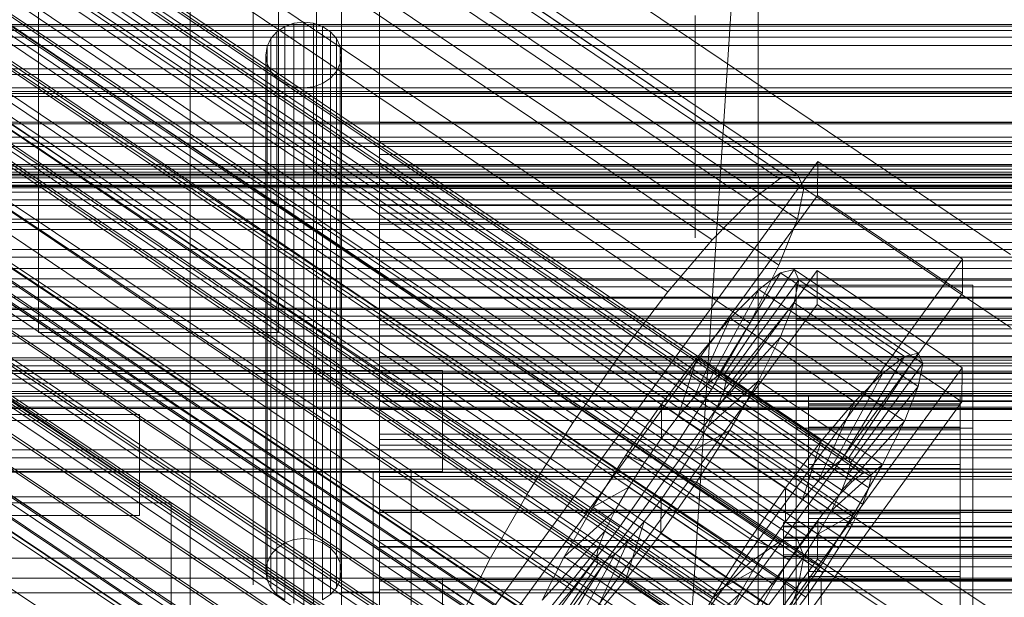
# Model space of a CAD drawing. Header units: millimetres. Extents: x -1970 to 61924, y -58230 to 6847.
# Tile 85 of 256: x -208 to -130, y -34810 to -34764. Entities that reach past the tile are written whole.
import ezdxf

# ---------------------------------------------------------------- set-up
doc = ezdxf.new("R2010")
doc.units = ezdxf.units.MM
for name, color, linetype, lineweight in [('COTAS_O', 1, 'Continuous', 0), ('COTAS_P', 1, 'Continuous', 0), ('frontal_bajante_movil', 7, 'Continuous', 0), ('frontal_C01', 7, 'Continuous', 0), ('frontal_C02', 7, 'Continuous', 0), ('frontal_C03', 7, 'Continuous', 0), ('frontal_C05', 7, 'Continuous', 0), ('frontal_mezcladora', 7, 'Continuous', 0)]:
    doc.layers.add(name, color=color, linetype=linetype, lineweight=lineweight)
doc.dimstyles.new('R19_100', dxfattribs={"dimtxt": 250, "dimasz": 150, "dimexe": 150, "dimexo": 80, "dimgap": 100, "dimtad": 1, "dimtih": 1, "dimtoh": 1, "dimdsep": 46, "dimcen": 0.09, "dimadec": 0, "dimazin": 0, "dimtfac": 1, "dimtdec": 4, "dimtofl": 0, "dimtmove": 0, "dimatfit": 3, "dimfxl": 1, "dimtolj": 1, "dimtzin": 0, "dimarcsym": 0})

# ---------------------------------------------------------------- blocks, each defined once
blk = doc.blocks.new('DIM_R26_43')
at = {"layer": 'COTAS_P'}
for p, q in [((-1750, -34600), (-1600, -34555)), ((2600, -34600), (2450, -34555)), ((-1750, -35500), (-1750, -34600)), ((-1750, -34600), (2600, -34600)), ((-1750, -34600), (-1600, -34645)), ((2600, -34600), (2450, -34645)), ((2600, -35500), (2600, -34600))]:
    blk.add_line(p, q, dxfattribs=at)
blk.add_text('4350 P', height=250, dxfattribs=at).set_placement((425, -34500))
blk = doc.blocks.new('DIM_R26_47')
at = {"layer": 'COTAS_P'}
for p, q in [((-850, -33400), (-150, -33400)), ((-150, -33400), (-195, -33550)), ((-150, -36000), (-150, -33400)), ((-150, -33400), (-105, -33550)), ((-150, -36000), (-195, -35850)), ((-150, -36000), (-105, -35850)), ((-850, -36000), (-150, -36000))]:
    blk.add_line(p, q, dxfattribs=at)
blk.add_text('2600 P', height=250, rotation=90, dxfattribs=at).set_placement((-250, -34700))
blk = doc.blocks.new('DIM_R26_48')
at = {"layer": 'COTAS_O'}
for p, q in [((-650, -33700), (50, -33700)), ((50, -33700), (5, -33850)), ((50, -34900), (50, -33700)), ((50, -33700), (95, -33850)), ((50, -34900), (5, -34750)), ((50, -34900), (95, -34750)), ((-650, -34900), (50, -34900))]:
    blk.add_line(p, q, dxfattribs=at)
blk.add_text('1200 O', height=250, rotation=90, dxfattribs=at).set_placement((-50, -34300))
blk = doc.blocks.new('DIM_R26_49')
at = {"layer": 'COTAS_O'}
for p, q in [((-650, -34200), (-500, -34155)), ((650, -34200), (500, -34155)), ((-650, -34900), (-650, -34200)), ((-650, -34200), (650, -34200)), ((-650, -34200), (-500, -34245)), ((650, -34200), (500, -34245)), ((650, -34900), (650, -34200))]:
    blk.add_line(p, q, dxfattribs=at)
blk.add_text('1300 O', height=250, dxfattribs=at).set_placement((0, -34100))
blk = doc.blocks.new('DIM_R26_54')
at = {"layer": 'COTAS_P'}
for p, q in [((-305, -34680), (395, -34680)), ((395, -34680), (350, -34830)), ((395, -36000), (395, -34680)), ((395, -34680), (440, -34830)), ((395, -36000), (350, -35850)), ((395, -36000), (440, -35850)), ((-305, -36000), (395, -36000))]:
    blk.add_line(p, q, dxfattribs=at)
blk.add_text('1320 P', height=250, rotation=90, dxfattribs=at).set_placement((295, -35340))

msp = doc.modelspace()

# ---------------------------------------------------------------- linework, layer by layer
at = {"layer": 'frontal_bajante_movil'}
for p, q in [((-195, -35227.232), (-195, -34680)), ((-183, -34680), (-183, -35227.232)), ((-183, -34809.578), (-183, -34680)), ((-180, -35227.232), (-180, -34680)), ((-180, -34680), (-180, -34809.578)), ((-195, -34682.819), (-195, -35230.051)), ((-183, -35230.051), (-183, -34682.819)), ((-187.5, -34764.741), (-186.776, -34764.481)), ((-186.776, -34764.481), (-186, -34764.392)), ((-186.776, -34764.481), (-186.776, -34805.4)), ((-186, -34764.392), (-185.224, -34764.481)), ((-186, -34764.392), (-186, -34805.311)), ((-185.224, -34764.481), (-184.5, -34764.741)), ((-185.224, -34764.481), (-185.224, -34805.4)), ((-188.598, -34765.696), (-188.121, -34765.156)), ((-188.121, -34765.156), (-187.5, -34764.741)), ((-188.121, -34765.156), (-188.121, -34806.075)), ((-187.5, -34764.741), (-187.5, -34805.66)), ((-184.5, -34764.741), (-183.879, -34765.156)), ((-184.5, -34764.741), (-184.5, -34805.66)), ((-183.879, -34765.156), (-183.402, -34765.696)), ((-183.879, -34765.156), (-183.879, -34806.075)), ((-188.898, -34766.325), (-188.598, -34765.696)), ((-188.598, -34765.696), (-188.598, -34806.615)), ((-183.402, -34765.696), (-183.102, -34766.325)), ((-183.402, -34765.696), (-183.402, -34806.615)), ((-189, -34767), (-188.898, -34766.325)), ((-188.898, -34766.325), (-188.898, -34807.244)), ((-183.102, -34766.325), (-183, -34767)), ((-183.102, -34766.325), (-183.102, -34807.244)), ((-188.898, -34767.675), (-189, -34767)), ((-189, -34807.919), (-189, -34767)), ((-188.598, -34768.304), (-188.898, -34767.675)), ((-188.898, -34767.675), (-188.898, -34808.594)), ((-183.102, -34767.675), (-183.402, -34768.304)), ((-183, -34767), (-183.102, -34767.675)), ((-183.102, -34767.675), (-183.102, -34808.594)), ((-183, -34767), (-183, -34807.919)), ((-188.121, -34768.844), (-188.598, -34768.304)), ((-188.598, -34768.304), (-188.598, -34809.223)), ((-183.402, -34768.304), (-183.879, -34768.844)), ((-183.402, -34768.304), (-183.402, -34809.223)), ((-187.5, -34769.259), (-188.121, -34768.844)), ((-188.121, -34768.844), (-188.121, -34809.763)), ((-186.776, -34769.519), (-187.5, -34769.259)), ((-187.5, -34769.259), (-187.5, -34810.178)), ((-184.5, -34769.259), (-185.224, -34769.519)), ((-183.879, -34768.844), (-184.5, -34769.259)), ((-184.5, -34769.259), (-184.5, -34810.178)), ((-183.879, -34768.844), (-183.879, -34809.763)), ((-186, -34769.608), (-186.776, -34769.519)), ((-186.776, -34769.519), (-186.776, -34810.438)), ((-185.224, -34769.519), (-186, -34769.608)), ((-186, -34769.608), (-186, -34810.527)), ((-185.224, -34769.519), (-185.224, -34810.438)), ((-180, -34770), (220, -34770)), ((-180, -34772.344), (-180, -34770)), ((-180, -34773.857), (-180, -34770)), ((220, -34772.344), (-180, -34772.344)), ((-180, -34772.344), (-180, -34776.696)), ((-180, -34774.881), (-180, -34772.344)), ((-180, -34773.857), (-180, -34776.696)), ((220, -34773.857), (-180, -34773.857)), ((-180, -34775.785), (-180, -34773.857)), ((220, -34774.881), (-180, -34774.881)), ((-180, -34774.881), (-180, -34779.528)), ((-180, -34777.578), (-180, -34774.881)), ((-180, -34775.785), (-180, -34778.872)), ((220, -34775.785), (-180, -34775.785)), ((-180, -34776.696), (220, -34776.696)), ((-180, -34776.696), (-180, -34778.872)), ((-180, -34776.696), (-180, -34779.528)), ((220, -34777.578), (-180, -34777.578)), ((-180, -34777.578), (-180, -34782.414)), ((-180, -34780.398), (-180, -34777.578)), ((-180, -34778.872), (220, -34778.872)), ((-180, -34778.872), (-180, -34781.851)), ((-180, -34779.528), (220, -34779.528)), ((-180, -34779.528), (-180, -34781.851)), ((-180, -34779.528), (-180, -34782.414)), ((220, -34780.398), (-180, -34780.398)), ((-180, -34780.398), (-180, -34785.366)), ((-180, -34783.305), (-180, -34780.398)), ((-180, -34781.851), (220, -34781.851)), ((-180, -34781.851), (-180, -34784.832)), ((-180, -34782.414), (220, -34782.414)), ((-180, -34782.414), (-180, -34784.832)), ((-180, -34782.414), (-180, -34785.366)), ((220, -34783.305), (-180, -34783.305)), ((-180, -34783.305), (-180, -34788.371)), ((-180, -34786.265), (-180, -34783.305)), ((-180, -34784.832), (220, -34784.832)), ((-180, -34784.832), (-180, -34787.85)), ((-180, -34785.366), (220, -34785.366)), ((-180, -34785.366), (-180, -34787.85)), ((-180, -34785.366), (-180, -34788.371)), ((220, -34786.265), (-180, -34786.265)), ((-180, -34786.265), (-180, -34791.407)), ((-180, -34789.241), (-180, -34786.265)), ((-180, -34787.85), (220, -34787.85)), ((-180, -34787.85), (-180, -34790.904)), ((-180, -34788.371), (220, -34788.371)), ((-180, -34788.371), (-180, -34790.904)), ((-180, -34788.371), (-180, -34791.407)), ((220, -34789.241), (-180, -34789.241)), ((-180, -34789.241), (-180, -34794.446)), ((-180, -34792.199), (-180, -34789.241)), ((-180, -34790.904), (220, -34790.904)), ((-180, -34790.904), (-180, -34793.979)), ((-180, -34791.407), (220, -34791.407)), ((-180, -34791.407), (-180, -34793.979)), ((-180, -34791.407), (-180, -34794.446)), ((220, -34792.199), (-180, -34792.199)), ((-180, -34792.199), (-180, -34797.457)), ((-180, -34795.102), (-180, -34792.199)), ((-180, -34793.979), (220, -34793.979)), ((-180, -34793.979), (-180, -34797.049)), ((-180, -34794.446), (220, -34794.446)), ((-180, -34794.446), (-180, -34797.049)), ((-180, -34794.446), (-180, -34797.457)), ((220, -34795.102), (-180, -34795.102)), ((-180, -34795.102), (-180, -34800.407)), ((-180, -34797.915), (-180, -34795.102)), ((-180, -34797.049), (220, -34797.049)), ((-180, -34797.049), (-180, -34800.086)), ((-180, -34797.457), (220, -34797.457)), ((-180, -34797.457), (-180, -34800.086)), ((-180, -34797.457), (-180, -34800.407)), ((220, -34797.915), (-180, -34797.915)), ((-180, -34797.915), (-180, -34803.263)), ((-180, -34800.603), (-180, -34797.915)), ((-180, -34800.086), (220, -34800.086)), ((-180, -34800.086), (-180, -34803.059)), ((-180, -34800.407), (220, -34800.407)), ((-180, -34800.407), (-180, -34803.059)), ((-180, -34800.407), (-180, -34803.263)), ((220, -34800.603), (-180, -34800.603)), ((-180, -34800.603), (-180, -34805.992)), ((-180, -34803.13), (-180, -34800.603)), ((-180, -34803.059), (220, -34803.059)), ((-180, -34803.059), (-180, -34805.937)), ((220, -34803.13), (-180, -34803.13)), ((-180, -34803.13), (-180, -34808.56)), ((-180, -34805.461), (-180, -34803.13)), ((-180, -34803.263), (220, -34803.263)), ((-180, -34803.263), (-180, -34805.937)), ((-180, -34803.263), (-180, -34805.992)), ((-187.5, -34805.66), (-188.121, -34806.075)), ((-186.776, -34805.4), (-187.5, -34805.66)), ((-186, -34805.311), (-186.776, -34805.4)), ((-185.224, -34805.4), (-186, -34805.311)), ((-184.5, -34805.66), (-185.224, -34805.4)), ((-183.879, -34806.075), (-184.5, -34805.66)), ((220, -34805.461), (-180, -34805.461)), ((-180, -34805.461), (-180, -34810.934)), ((-180, -34807.56), (-180, -34805.461)), ((-180, -34805.937), (220, -34805.937)), ((-180, -34805.937), (-180, -34808.687)), ((-188.598, -34806.615), (-188.898, -34807.244)), ((-188.121, -34806.075), (-188.598, -34806.615)), ((-183.402, -34806.615), (-183.879, -34806.075)), ((-183.102, -34807.244), (-183.402, -34806.615)), ((-180, -34805.992), (220, -34805.992)), ((-180, -34805.992), (-180, -34808.687)), ((-180, -34805.992), (-180, -34808.56)), ((-188.898, -34807.244), (-189, -34807.919)), ((-183, -34807.919), (-183.102, -34807.244)), ((-189, -34807.919), (-188.898, -34808.594)), ((-183.102, -34808.594), (-183, -34807.919)), ((220, -34807.56), (-180, -34807.56)), ((-180, -34807.56), (-180, -34813.079)), ((-180, -34809.391), (-180, -34807.56)), ((-188.898, -34808.594), (-188.598, -34809.223)), ((-183.402, -34809.223), (-183.102, -34808.594)), ((-180, -34808.56), (220, -34808.56)), ((-180, -34808.56), (-180, -34811.275)), ((-180, -34808.56), (-180, -34810.934)), ((-180, -34808.687), (220, -34808.687)), ((-180, -34808.687), (-180, -34811.275)), ((-175, -35355.689), (-175, -34808.457)), ((-175, -34808.457), (-145, -34808.457)), ((-175, -34846.045), (-175, -34808.457)), ((-145, -34808.457), (-145, -35355.689)), ((-145, -34808.457), (-145, -34846.045)), ((-188.598, -34809.223), (-188.121, -34809.763)), ((-188.121, -34809.763), (-187.5, -34810.178)), ((-184.5, -34810.178), (-183.879, -34809.763)), ((-183.879, -34809.763), (-183.402, -34809.223)), ((-183, -35356.81), (-183, -34809.578)), ((-180, -34809.578), (-183, -34809.578)), ((220, -34809.391), (-180, -34809.391)), ((-180, -34809.391), (-180, -34814.964)), ((-180, -34810.919), (-180, -34809.391)), ((-180, -34809.578), (-180, -35356.81))]:
    msp.add_line(p, q, dxfattribs=at)
at = {"layer": 'frontal_C01'}
for p, q in [((-331.181, -34652.123), (-146.872, -34776.458)), ((-332.629, -34652.472), (-148.32, -34776.807)), ((-330.692, -34653.213), (-146.383, -34777.548)), ((-334.938, -34654.237), (-150.629, -34778.572)), ((-355.53, -34655.937), (-141.731, -34800.166)), ((-355.017, -34655.814), (-141.218, -34800.042)), ((-331.197, -34655.668), (-146.887, -34780.003)), ((-356.348, -34656.563), (-142.549, -34800.791)), ((-354.844, -34656.2), (-141.045, -34800.428)), ((-357.415, -34657.647), (-143.617, -34801.875)), ((-355.022, -34657.07), (-141.224, -34801.298)), ((-337.95, -34657.298), (-153.641, -34781.633)), ((-355.541, -34658.364), (-141.742, -34802.592)), ((-358.659, -34659.117), (-144.861, -34803.345)), ((-356.363, -34659.994), (-142.565, -34804.223)), ((-332.659, -34659.321), (-148.35, -34783.655)), ((-146.196, -34805.099), (-359.995, -34660.871)), ((-341.461, -34661.445), (-157.152, -34785.78)), ((-357.434, -34661.85), (-143.635, -34806.078)), ((-361.332, -34662.791), (-147.533, -34807.019)), ((-358.68, -34663.804), (-144.881, -34808.033)), ((-334.981, -34663.922), (-150.672, -34788.257)), ((-362.578, -34664.745), (-148.779, -34808.973)), ((-360.017, -34665.724), (-146.218, -34809.952)), ((-363.648, -34666.6), (-149.85, -34810.829)), ((-160.922, -34790.731), (-345.231, -34666.396)), ((-361.352, -34667.478), (-147.554, -34811.707)), ((-364.471, -34668.231), (-150.672, -34812.459)), ((-362.596, -34668.948), (-148.798, -34813.176)), ((-338.003, -34669.159), (-153.694, -34793.494)), ((-364.989, -34669.525), (-151.191, -34813.754)), ((-363.664, -34670.032), (-149.865, -34814.26)), ((-365.168, -34670.395), (-151.369, -34814.623)), ((-364.995, -34670.781), (-151.196, -34815.01)), ((-364.482, -34670.657), (-150.683, -34814.886)), ((-349.002, -34671.814), (-164.693, -34796.149)), ((-341.52, -34674.675), (-157.211, -34799.009)), ((-352.519, -34677.329), (-168.21, -34801.664)), ((-345.291, -34680.092), (-160.982, -34804.427)), ((-355.541, -34682.566), (-171.232, -34806.901)), ((-349.061, -34685.044), (-164.752, -34809.378)), ((-357.863, -34687.168), (-173.554, -34811.502)), ((-352.572, -34689.191), (-168.263, -34813.525)), ((-359.326, -34690.82), (-175.016, -34815.155)), ((-355.584, -34692.251), (-171.275, -34816.586)), ((-359.83, -34693.275), (-175.521, -34817.61)), ((-359.341, -34694.365), (-175.032, -34818.7)), ((-357.893, -34694.016), (-173.584, -34818.351)), ((-130, -34782.805), (-228.298, -34716.493)), ((-228.298, -34722.274), (-130, -34788.585)), ((-311.15, -34764.573), (311.15, -34764.573)), ((-311.15, -34765.066), (311.15, -34765.066)), ((-311.15, -34769.878), (311.15, -34769.878)), ((-311.15, -34770.281), (311.15, -34770.281)), ((-311.15, -34773.974), (311.15, -34773.974)), ((-311.15, -34774.258), (311.15, -34774.258)), ((-172.809, -34813.291), (-145.277, -34775.436)), ((-145.289, -34778.132), (-145.277, -34775.436)), ((-145.277, -34775.436), (-133.809, -34783.173)), ((-311.15, -34776.58), (311.15, -34776.58)), ((-311.15, -34776.727), (311.15, -34776.727)), ((-150.629, -34778.572), (-148.32, -34776.807)), ((-148.32, -34776.807), (-146.872, -34776.458)), ((-146.872, -34776.458), (-146.383, -34777.548)), ((-311.15, -34777.519), (311.15, -34777.519)), ((-146.383, -34777.548), (-146.887, -34780.003)), ((-145.289, -34778.132), (-172.821, -34815.987)), ((-153.641, -34781.633), (-150.629, -34778.572)), ((-133.821, -34785.869), (-145.289, -34778.132)), ((-146.887, -34780.003), (-148.35, -34783.655)), ((-157.152, -34785.78), (-153.641, -34781.633)), ((-133.809, -34783.173), (-161.341, -34821.027)), ((-133.809, -34783.173), (-133.821, -34785.869)), ((-172.847, -34821.918), (-145.315, -34784.064)), ((-152.686, -34792.305), (-147.143, -34783.99)), ((-148.35, -34783.655), (-150.672, -34788.257)), ((-147.143, -34783.99), (-148.226, -34784.251)), ((-147.143, -34783.99), (-137.313, -34790.621)), ((-146.777, -34784.805), (-147.143, -34783.99)), ((-145.327, -34786.76), (-145.315, -34784.064)), ((-145.315, -34784.064), (-133.847, -34791.8)), ((-153.199, -34792.429), (-148.226, -34784.251)), ((-152.513, -34792.692), (-146.777, -34784.805)), ((-148.226, -34784.251), (-149.953, -34785.572)), ((-148.226, -34784.251), (-138.396, -34790.883)), ((-147.155, -34786.642), (-146.777, -34784.805)), ((-146.777, -34784.805), (-136.948, -34791.436)), ((-154.017, -34793.055), (-149.953, -34785.572)), ((-149.953, -34785.572), (-152.207, -34787.861)), ((-149.953, -34785.572), (-140.123, -34792.203)), ((-147, -34787.931), (-147, -34785.235)), ((-147, -34785.235), (-133, -34785.235)), ((-147, -34831.457), (-147, -34785.235)), ((-133, -34785.235), (-133, -34787.931)), ((-133, -34785.235), (-133, -34831.457)), ((-161.353, -34823.723), (-133.821, -34785.869)), ((-160.922, -34790.731), (-157.152, -34785.78)), ((-145.327, -34786.76), (-172.859, -34824.614)), ((-152.692, -34793.561), (-147.155, -34786.642)), ((-148.249, -34789.374), (-147.155, -34786.642)), ((-147.155, -34786.642), (-137.325, -34793.273)), ((-133.859, -34794.496), (-145.327, -34786.76)), ((-155.085, -34794.139), (-152.207, -34787.861)), ((-152.207, -34787.861), (-154.833, -34790.963)), ((-152.207, -34787.861), (-142.377, -34794.492)), ((-133, -34787.931), (-147, -34787.931)), ((-147, -34787.931), (-147, -34834.153)), ((-133, -34834.153), (-133, -34787.931)), ((-150.672, -34788.257), (-153.694, -34793.494)), ((-153.21, -34794.856), (-148.249, -34789.374)), ((-149.985, -34792.816), (-148.249, -34789.374)), ((-148.249, -34789.374), (-138.419, -34796.005)), ((-164.693, -34796.149), (-160.922, -34790.731)), ((-154.833, -34790.963), (-157.653, -34794.667)), ((-156.329, -34795.608), (-154.833, -34790.963)), ((-154.833, -34790.963), (-145.003, -34797.594)), ((-138.396, -34790.883), (-143.369, -34799.06)), ((-137.313, -34790.621), (-142.856, -34798.937)), ((-140.123, -34792.203), (-138.396, -34790.883)), ((-138.396, -34790.883), (-137.313, -34790.621)), ((-137.313, -34790.621), (-136.948, -34791.436)), ((-133.847, -34791.8), (-161.379, -34829.655)), ((-136.948, -34791.436), (-142.683, -34799.323)), ((-136.948, -34791.436), (-137.325, -34793.273)), ((-133.847, -34791.8), (-133.859, -34794.496)), ((-154.017, -34793.055), (-153.199, -34792.429)), ((-153.199, -34792.429), (-152.686, -34792.305)), ((-143.369, -34799.06), (-153.199, -34792.429)), ((-142.856, -34798.937), (-152.686, -34792.305)), ((-152.686, -34792.305), (-152.513, -34792.692)), ((-140.123, -34792.203), (-144.188, -34799.686)), ((-142.377, -34794.492), (-140.123, -34792.203)), ((-155.085, -34794.139), (-154.017, -34793.055)), ((-154.033, -34796.486), (-149.985, -34792.816)), ((-144.188, -34799.686), (-154.017, -34793.055)), ((-152.513, -34792.692), (-152.692, -34793.561)), ((-142.683, -34799.323), (-152.513, -34792.692)), ((-152.246, -34796.734), (-149.985, -34792.816)), ((-149.985, -34792.816), (-140.156, -34799.447)), ((-137.325, -34793.273), (-142.862, -34800.193)), ((-137.325, -34793.273), (-138.419, -34796.005)), ((-153.694, -34793.494), (-157.211, -34799.009)), ((-156.329, -34795.608), (-155.085, -34794.139)), ((-145.255, -34800.77), (-155.085, -34794.139)), ((-152.692, -34793.561), (-153.21, -34794.856)), ((-142.862, -34800.193), (-152.692, -34793.561)), ((-147, -34796.558), (-147, -34793.862)), ((-147, -34793.862), (-133, -34793.862)), ((-147, -34840.085), (-147, -34793.862)), ((-146, -34804.045), (-146, -34794.046)), ((-146, -34794.046), (-146, -34794.638)), ((-146, -34794.046), (-134, -34794.046)), ((-146, -34794.748), (-146, -34794.046)), ((-134, -34794.638), (-134, -34794.046)), ((-134, -34794.046), (-134, -34804.045)), ((-134, -34794.046), (-134, -34794.748)), ((-133, -34793.862), (-133, -34796.558)), ((-133, -34793.862), (-133, -34840.085)), ((-161.391, -34832.351), (-133.859, -34794.496)), ((-157.653, -34794.667), (-160.474, -34798.719)), ((-157.653, -34794.667), (-157.665, -34797.363)), ((-147.823, -34801.298), (-157.653, -34794.667)), ((-153.21, -34794.856), (-154.033, -34796.486)), ((-143.38, -34801.487), (-153.21, -34794.856)), ((-146, -34804.326), (-146, -34794.638)), ((-146, -34794.638), (-146, -34796.485)), ((-146, -34794.638), (-134, -34794.638)), ((-146, -34804.378), (-146, -34794.748)), ((-146, -34794.748), (-134, -34794.748)), ((-146, -34796.698), (-146, -34794.748)), ((-142.377, -34794.492), (-145.255, -34800.77)), ((-145.003, -34797.594), (-142.377, -34794.492)), ((-134, -34796.485), (-134, -34794.638)), ((-134, -34794.638), (-134, -34804.326)), ((-134, -34794.748), (-134, -34804.378)), ((-134, -34794.748), (-134, -34796.698)), ((-157.665, -34797.363), (-156.329, -34795.608)), ((-146.499, -34802.24), (-156.329, -34795.608)), ((-168.21, -34801.664), (-164.693, -34796.149)), ((-154.033, -34796.486), (-155.103, -34798.342)), ((-144.203, -34803.117), (-154.033, -34796.486)), ((-133, -34796.558), (-147, -34796.558)), ((-147, -34796.558), (-147, -34842.781)), ((-146, -34805.201), (-146, -34796.485)), ((-146, -34796.485), (-146, -34799.46)), ((-146, -34796.485), (-134, -34796.485)), ((-138.419, -34796.005), (-143.38, -34801.487)), ((-138.419, -34796.005), (-140.156, -34799.447)), ((-134, -34799.46), (-134, -34796.485)), ((-134, -34796.485), (-134, -34805.201)), ((-133, -34842.781), (-133, -34796.558)), ((-155.103, -34798.342), (-152.246, -34796.734)), ((-154.877, -34800.859), (-152.246, -34796.734)), ((-152.246, -34796.734), (-142.416, -34803.365)), ((-146, -34805.301), (-146, -34796.698)), ((-146, -34796.698), (-134, -34796.698)), ((-146, -34799.761), (-146, -34796.698)), ((-134, -34796.698), (-134, -34805.301)), ((-134, -34796.698), (-134, -34799.761)), ((-159.001, -34799.282), (-157.665, -34797.363)), ((-157.665, -34797.363), (-147.835, -34803.994)), ((-147.823, -34801.298), (-145.003, -34797.594)), ((-145.003, -34797.594), (-146.499, -34802.24)), ((-160.474, -34798.719), (-163.105, -34802.845)), ((-159.001, -34799.282), (-160.474, -34798.719)), ((-160.474, -34798.719), (-150.644, -34805.351)), ((-155.103, -34798.342), (-156.35, -34800.296)), ((-145.274, -34804.973), (-155.103, -34798.342)), ((-157.211, -34799.009), (-160.982, -34804.427)), ((-160.247, -34801.237), (-159.001, -34799.282)), ((-149.171, -34805.914), (-159.001, -34799.282)), ((-146, -34806.61), (-146, -34799.46)), ((-146, -34799.46), (-146, -34803.361)), ((-146, -34799.46), (-134, -34799.46)), ((-144.188, -34799.686), (-145.255, -34800.77)), ((-140.156, -34799.447), (-144.203, -34803.117)), ((-143.369, -34799.06), (-144.188, -34799.686)), ((-142.856, -34798.937), (-143.369, -34799.06)), ((-142.862, -34800.193), (-142.683, -34799.323)), ((-142.683, -34799.323), (-142.856, -34798.937)), ((-140.156, -34799.447), (-142.416, -34803.365)), ((-134, -34803.361), (-134, -34799.46)), ((-134, -34799.46), (-134, -34806.61)), ((-156.35, -34800.296), (-157.686, -34802.216)), ((-156.35, -34800.296), (-154.877, -34800.859)), ((-146.52, -34806.927), (-156.35, -34800.296)), ((-146, -34806.752), (-146, -34799.761)), ((-146, -34799.761), (-134, -34799.761)), ((-146, -34803.73), (-146, -34799.761)), ((-143.38, -34801.487), (-142.862, -34800.193)), ((-142.549, -34800.791), (-141.731, -34800.166)), ((-141.731, -34800.166), (-141.218, -34800.042)), ((-141.045, -34800.428), (-141.224, -34801.298)), ((-141.218, -34800.042), (-141.045, -34800.428)), ((-134, -34799.761), (-134, -34806.752)), ((-134, -34799.761), (-134, -34803.73)), ((-160.247, -34801.237), (-163.105, -34802.845)), ((-161.318, -34803.092), (-160.247, -34801.237)), ((-150.417, -34807.868), (-160.247, -34801.237)), ((-157.698, -34804.912), (-154.877, -34800.859)), ((-154.877, -34800.859), (-145.047, -34807.49)), ((-145.255, -34800.77), (-146.499, -34802.24)), ((-143.617, -34801.875), (-142.549, -34800.791)), ((-171.232, -34806.901), (-168.21, -34801.664)), ((-150.644, -34805.351), (-147.823, -34801.298)), ((-147.835, -34803.994), (-147.823, -34801.298)), ((-144.861, -34803.345), (-143.617, -34801.875)), ((-144.203, -34803.117), (-143.38, -34801.487)), ((-141.224, -34801.298), (-141.742, -34802.592)), ((-157.686, -34802.216), (-159.022, -34803.97)), ((-157.686, -34802.216), (-157.698, -34804.912)), ((-147.856, -34808.847), (-157.686, -34802.216)), ((-146.499, -34802.24), (-147.835, -34803.994)), ((-141.742, -34802.592), (-142.565, -34804.223)), ((-163.105, -34802.845), (-165.365, -34806.762)), ((-161.318, -34803.092), (-165.365, -34806.762)), ((-163.105, -34802.845), (-153.275, -34809.476)), ((-162.14, -34804.723), (-161.318, -34803.092)), ((-151.488, -34809.723), (-161.318, -34803.092)), ((-146.196, -34805.099), (-144.861, -34803.345)), ((-146, -34808.458), (-146, -34803.361)), ((-146, -34803.361), (-146, -34807.922)), ((-146, -34803.361), (-134, -34803.361)), ((-145.274, -34804.973), (-144.203, -34803.117)), ((-142.416, -34803.365), (-145.274, -34804.973)), ((-142.416, -34803.365), (-145.047, -34807.49)), ((-134, -34807.922), (-134, -34803.361)), ((-134, -34803.361), (-134, -34808.458)), ((-159.022, -34803.97), (-160.518, -34808.616)), ((-159.022, -34803.97), (-160.266, -34805.44)), ((-149.192, -34810.601), (-159.022, -34803.97)), ((-147.835, -34803.994), (-149.171, -34805.914)), ((-148, -34804.378), (-148, -34804.045)), ((-148, -34804.045), (-148, -34804.326)), ((-148, -34804.045), (148, -34804.045)), ((-148, -34804.326), (-148, -34805.201)), ((-148, -34804.326), (148, -34804.326)), ((-148, -34805.301), (-148, -34804.378)), ((-148, -34804.378), (148, -34804.378)), ((-146, -34808.632), (-146, -34803.73)), ((-146, -34803.73), (-134, -34803.73)), ((-146, -34808.333), (-146, -34803.73)), ((-146, -34804.326), (-146, -34804.045)), ((-134, -34804.045), (-146, -34804.045)), ((-146, -34804.045), (-146, -34804.378)), ((-146, -34805.201), (-146, -34804.326)), ((-134, -34804.326), (-146, -34804.326)), ((-134, -34804.378), (-146, -34804.378)), ((-146, -34804.378), (-146, -34805.301)), ((-142.565, -34804.223), (-143.635, -34806.078)), ((-134, -34803.73), (-134, -34808.632)), ((-134, -34803.73), (-134, -34808.333)), ((-134, -34804.045), (-134, -34804.326)), ((-134, -34804.378), (-134, -34804.045)), ((-134, -34804.326), (-134, -34805.201)), ((-134, -34805.301), (-134, -34804.378)), ((-162.14, -34804.723), (-167.102, -34810.205)), ((-160.982, -34804.427), (-164.752, -34809.378)), ((-162.659, -34806.017), (-162.14, -34804.723)), ((-152.311, -34811.354), (-162.14, -34804.723)), ((-160.518, -34808.616), (-157.698, -34804.912)), ((-157.698, -34804.912), (-147.868, -34811.543)), ((-147.533, -34807.019), (-146.196, -34805.099)), ((-146.52, -34806.927), (-145.274, -34804.973)), ((-160.266, -34805.44), (-163.144, -34811.718)), ((-160.266, -34805.44), (-161.333, -34806.524)), ((-150.436, -34812.071), (-160.266, -34805.44)), ((-153.275, -34809.476), (-150.644, -34805.351)), ((-150.644, -34805.351), (-149.171, -34805.914)), ((-149.171, -34805.914), (-150.417, -34807.868)), ((-148, -34805.201), (-148, -34806.61)), ((-148, -34805.201), (148, -34805.201)), ((-148, -34806.752), (-148, -34805.301)), ((-148, -34805.301), (148, -34805.301)), ((-146, -34806.61), (-146, -34805.201)), ((-134, -34805.201), (-146, -34805.201)), ((-134, -34805.301), (-146, -34805.301)), ((-146, -34805.301), (-146, -34806.752)), ((-134, -34805.201), (-134, -34806.61)), ((-134, -34806.752), (-134, -34805.301)), ((-162.659, -34806.017), (-168.196, -34812.937)), ((-161.333, -34806.524), (-165.397, -34814.007)), ((-162.837, -34806.887), (-162.659, -34806.017)), ((-152.829, -34812.648), (-162.659, -34806.017)), ((-161.333, -34806.524), (-162.151, -34807.149)), ((-151.503, -34813.155), (-161.333, -34806.524)), ((-148, -34806.61), (-148, -34808.458)), ((-148, -34806.61), (148, -34806.61)), ((-146, -34808.458), (-146, -34806.61)), ((-134, -34806.61), (-146, -34806.61)), ((-143.635, -34806.078), (-144.881, -34808.033)), ((-134, -34806.61), (-134, -34808.458)), ((-173.554, -34811.502), (-171.232, -34806.901)), ((-162.837, -34806.887), (-168.573, -34814.773)), ((-162.664, -34807.273), (-168.208, -34815.589)), ((-162.151, -34807.149), (-167.125, -34815.327)), ((-165.365, -34806.762), (-167.102, -34810.205)), ((-165.365, -34806.762), (-155.535, -34813.394)), ((-162.664, -34807.273), (-162.837, -34806.887)), ((-153.008, -34813.518), (-162.837, -34806.887)), ((-162.151, -34807.149), (-162.664, -34807.273)), ((-152.835, -34813.904), (-162.664, -34807.273)), ((-152.321, -34813.781), (-162.151, -34807.149)), ((-148.779, -34808.973), (-147.533, -34807.019)), ((-148, -34808.632), (-148, -34806.752)), ((-148, -34806.752), (148, -34806.752)), ((-145.047, -34807.49), (-147.868, -34811.543)), ((-147.856, -34808.847), (-146.52, -34806.927)), ((-145.047, -34807.49), (-146.52, -34806.927)), ((-134, -34806.752), (-146, -34806.752)), ((-146, -34806.752), (-146, -34808.632)), ((-134, -34808.632), (-134, -34806.752)), ((-153.275, -34809.476), (-150.417, -34807.868)), ((-150.417, -34807.868), (-151.488, -34809.723)), ((-144.881, -34808.033), (-146.218, -34809.952)), ((-146, -34807.922), (-146, -34810.618)), ((-134, -34807.922), (-146, -34807.922)), ((-146, -34807.922), (-146, -34812.832)), ((-134, -34810.618), (-134, -34807.922)), ((-134, -34812.832), (-134, -34807.922)), ((-163.144, -34811.718), (-160.518, -34808.616)), ((-160.518, -34808.616), (-150.688, -34815.247)), ((-149.85, -34810.829), (-148.779, -34808.973)), ((-149.192, -34810.601), (-147.856, -34808.847)), ((-148, -34808.458), (-148, -34810.618)), ((-148, -34808.458), (148, -34808.458)), ((-148, -34810.813), (-148, -34808.632)), ((-148, -34808.632), (148, -34808.632)), ((-147.868, -34811.543), (-147.856, -34808.847)), ((-146, -34810.813), (-146, -34808.333)), ((-146, -34808.333), (-134, -34808.333)), ((-146, -34813.258), (-146, -34808.333)), ((-146, -34810.618), (-146, -34808.458)), ((-134, -34808.458), (-146, -34808.458)), ((-134, -34808.632), (-146, -34808.632)), ((-146, -34808.632), (-146, -34810.813)), ((-134, -34808.333), (-134, -34810.813)), ((-134, -34808.333), (-134, -34813.258)), ((-134, -34808.458), (-134, -34810.618)), ((-134, -34810.813), (-134, -34808.632)), ((-164.752, -34809.378), (-168.263, -34813.525)), ((-155.535, -34813.394), (-153.275, -34809.476)), ((-155.535, -34813.394), (-151.488, -34809.723)), ((-151.488, -34809.723), (-152.311, -34811.354)), ((-146.218, -34809.952), (-147.554, -34811.707))]:
    msp.add_line(p, q, dxfattribs=at)
at = {"layer": 'frontal_C02'}
for p, q in [((-332.629, -34682.337), (-148.32, -34805.591)), ((-331.181, -34682.179), (-146.872, -34805.433)), ((-330.692, -34683.462), (-146.383, -34806.716)), ((-334.938, -34683.924), (-150.629, -34807.179)), ((-356.348, -34686.585), (-142.549, -34829.561)), ((-355.53, -34686.023), (-141.731, -34828.998)), ((-355.017, -34685.967), (-141.218, -34828.942)), ((-354.844, -34686.421), (-141.045, -34829.397)), ((-331.197, -34686.098), (-146.887, -34809.352)), ((-355.022, -34687.355), (-141.224, -34830.331)), ((-337.95, -34686.833), (-153.641, -34810.088)), ((-357.415, -34687.616), (-143.617, -34830.591)), ((-355.541, -34688.705), (-141.742, -34831.681)), ((-358.659, -34689.045), (-144.861, -34832.02)), ((-356.363, -34690.379), (-142.565, -34833.354)), ((-332.659, -34689.907), (-148.35, -34813.162)), ((-146.196, -34833.75), (-359.995, -34690.774)), ((-341.461, -34690.866), (-157.152, -34814.12)), ((-361.332, -34692.687), (-147.533, -34835.662)), ((-357.434, -34692.262), (-143.635, -34835.238)), ((-358.68, -34694.227), (-144.881, -34837.202)), ((-362.578, -34694.652), (-148.779, -34837.627)), ((-334.981, -34694.63), (-150.672, -34817.885)), ((-160.922, -34819.001), (-345.231, -34695.747)), ((-363.648, -34696.535), (-149.85, -34839.51)), ((-360.017, -34696.139), (-146.218, -34839.115)), ((-364.471, -34698.209), (-150.672, -34841.184)), ((-361.352, -34697.869), (-147.554, -34840.844)), ((-364.989, -34699.558), (-151.191, -34842.534)), ((-362.596, -34699.298), (-148.798, -34842.273)), ((-365.168, -34700.492), (-151.369, -34843.468)), ((-363.664, -34700.329), (-149.865, -34843.304)), ((-338.003, -34699.946), (-153.694, -34823.2)), ((-364.995, -34700.947), (-151.196, -34843.922)), ((-364.482, -34700.891), (-150.683, -34843.866)), ((-349.002, -34701.144), (-164.693, -34824.398)), ((-341.52, -34705.491), (-157.211, -34828.745)), ((-352.519, -34706.689), (-168.21, -34829.943)), ((-345.291, -34710.888), (-160.982, -34834.142)), ((-349.061, -34715.769), (-164.752, -34839.023)), ((-130, -34811.926), (-228.298, -34746.19)), ((-228.298, -34751.921), (-130, -34817.656)), ((430, -34772.309), (-430, -34772.309)), ((430, -34777.309), (-430, -34777.309)), ((-172.809, -34841.499), (-145.277, -34803.977)), ((-145.289, -34806.957), (-145.277, -34803.977)), ((-145.277, -34803.977), (-133.809, -34811.646)), ((-150.629, -34807.179), (-148.32, -34805.591)), ((-148.32, -34805.591), (-146.872, -34805.433)), ((-146.872, -34805.433), (-146.383, -34806.716)), ((-146.383, -34806.716), (-146.887, -34809.352)), ((-145.289, -34806.957), (-172.821, -34844.48)), ((-153.641, -34810.088), (-150.629, -34807.179)), ((-133.821, -34814.626), (-145.289, -34806.957)), ((-146.887, -34809.352), (-148.35, -34813.162))]:
    msp.add_line(p, q, dxfattribs=at)
at = {"layer": 'frontal_C03'}
for p, q in [((1250, -34764.703), (-1250, -34764.703)), ((1250, -34765.584), (-1250, -34765.584)), ((1250, -34766.237), (-1250, -34766.237)), ((-1250, -34768.083), (1250, -34768.083)), ((1250, -34768.545), (-1250, -34768.545)), ((-1250, -34769.602), (1250, -34769.602)), ((-1250, -34770.038), (1250, -34770.038)), ((1250, -34772.454), (-1250, -34772.454)), ((1250, -34773.512), (-1250, -34773.512)), ((-1268, -34776.056), (1268, -34776.056)), ((-1268, -34776.28), (1268, -34776.28)), ((-1250, -34775.683), (1250, -34775.683)), ((1250, -34775.819), (-1250, -34775.819)), ((-1268, -34776.445), (1268, -34776.445)), ((1250, -34776.473), (-1250, -34776.473)), ((-1268, -34777.102), (1268, -34777.102)), ((-1268, -34777.42), (1268, -34777.42)), ((1250, -34777.354), (-1250, -34777.354)), ((-1268, -34778.466), (1268, -34778.466)), ((1250, -34777.864), (-1250, -34777.864)), ((-1268, -34778.915), (1268, -34778.915)), ((-1268, -34780.278), (1268, -34780.278)), ((-1268, -34780.828), (1268, -34780.828)), ((-1268, -34782.416), (1268, -34782.416)), ((1268, -34783.029), (-1268, -34783.029)), ((-1250, -34783.921), (1250, -34783.921)), ((-1268, -34784.733), (1268, -34784.733)), ((-1268, -34785.368), (1268, -34785.368)), ((-1250, -34786.18), (1250, -34786.18)), ((-1268, -34787.072), (1268, -34787.072)), ((1250, -34787.16), (-1250, -34787.16)), ((-1268, -34787.685), (1268, -34787.685)), ((1250, -34788.042), (-1250, -34788.042)), ((1250, -34788.695), (-1250, -34788.695)), ((-1268, -34789.273), (1268, -34789.273)), ((-1268, -34789.823), (1268, -34789.823)), ((1250, -34791.003), (-1250, -34791.003)), ((-1268, -34791.186), (1268, -34791.186)), ((-1268, -34791.635), (1268, -34791.635)), ((-1250, -34792.06), (1250, -34792.06)), ((-1250, -34792.237), (1250, -34792.237)), ((-1268, -34792.681), (1268, -34792.681)), ((-1268, -34792.999), (1268, -34792.999)), ((-1268, -34793.656), (1268, -34793.656)), ((-1268, -34793.821), (1268, -34793.821)), ((-1268, -34794.045), (1268, -34794.045)), ((-1250, -34794.418), (1250, -34794.418)), ((1250, -34794.912), (-1250, -34794.912)), ((1250, -34795.969), (-1250, -34795.969)), ((1250, -34798.277), (-1250, -34798.277)), ((1250, -34798.93), (-1250, -34798.93)), ((1250, -34799.812), (-1250, -34799.812)), ((-1250, -34800.063), (1250, -34800.063)), ((-1250, -34802.018), (1250, -34802.018)), ((-1250, -34806.865), (1250, -34806.865)), ((-1250, -34808.462), (1250, -34808.462)), ((1250, -34809.618), (-1250, -34809.618))]:
    msp.add_line(p, q, dxfattribs=at)
at = {"layer": 'frontal_C05'}
for p, q in [((-185, -34792), (-185, -34717)), ((-207, -34789), (-207, -34720)), ((-188, -34789), (-188, -34720)), ((-190, -34764.725), (-190, -34762.441)), ((-190, -34762.737), (-190, -34765.217)), ((-185, -34762.438), (-185, -34764.72)), ((-180, -34762.438), (-180, -34764.72)), ((-180, -34765.217), (-180, -34762.737)), ((-180, -34765.59), (-180, -34762.961)), ((-185, -34764.431), (-185, -34763.863)), ((-185, -34765.094), (-185, -34764.007)), ((-185, -34764.985), (-185, -34764.431)), ((-180, -34765.094), (-180, -34764.007)), ((-155, -34764.431), (-155, -34763.863)), ((-155, -34764.007), (-155, -34765.094)), ((-155, -34764.985), (-155, -34764.431)), ((-190, -34766.995), (-190, -34764.725)), ((-190, -34765.217), (-190, -34767.682)), ((-185, -34764.72), (-185, -34766.988)), ((-185, -34765.524), (-185, -34764.985)), ((-185, -34766.166), (-185, -34765.094)), ((-180, -34764.72), (-180, -34766.988)), ((-180, -34766.166), (-180, -34765.094)), ((-180, -34767.682), (-180, -34765.217)), ((-155, -34765.524), (-155, -34764.985)), ((-155, -34765.094), (-155, -34766.166)), ((-185, -34766.047), (-185, -34765.524)), ((-185, -34766.553), (-185, -34766.047)), ((-180, -34768.203), (-180, -34765.59)), ((-155, -34766.047), (-155, -34765.524)), ((-155, -34766.553), (-155, -34766.047)), ((-185, -34767.22), (-185, -34766.166)), ((-185, -34767.04), (-185, -34766.553)), ((-180, -34767.22), (-180, -34766.166)), ((-155, -34766.166), (-155, -34767.22)), ((-155, -34767.04), (-155, -34766.553)), ((-190, -34769.245), (-190, -34766.995)), ((-190, -34767.682), (-190, -34770.126)), ((-185, -34766.988), (-185, -34769.236)), ((-185, -34767.506), (-185, -34767.04)), ((-185, -34768.254), (-185, -34767.22)), ((-185, -34767.952), (-185, -34767.506)), ((-180, -34766.988), (-180, -34769.236)), ((-180, -34768.254), (-180, -34767.22)), ((-180, -34770.126), (-180, -34767.682)), ((-155, -34767.506), (-155, -34767.04)), ((-155, -34767.22), (-155, -34768.254)), ((-155, -34767.952), (-155, -34767.506)), ((-185, -34768.376), (-185, -34767.952)), ((-185, -34769.265), (-185, -34768.254)), ((-185, -34768.776), (-185, -34768.376)), ((-180, -34770.794), (-180, -34768.203)), ((-180, -34769.265), (-180, -34768.254)), ((-155, -34768.376), (-155, -34767.952)), ((-155, -34768.254), (-155, -34769.265)), ((-155, -34768.776), (-155, -34768.376)), ((-190, -34771.469), (-190, -34769.245)), ((-185, -34769.152), (-185, -34768.776)), ((-185, -34769.503), (-185, -34769.152)), ((-185, -34769.236), (-185, -34771.459)), ((-185, -34770.25), (-185, -34769.265)), ((-180, -34769.236), (-180, -34771.459)), ((-180, -34770.25), (-180, -34769.265)), ((-155, -34769.152), (-155, -34768.776)), ((-155, -34769.503), (-155, -34769.152)), ((-155, -34769.265), (-155, -34770.25)), ((-185, -34769.827), (-185, -34769.503)), ((-185, -34770.125), (-185, -34769.827)), ((-155, -34769.827), (-155, -34769.503)), ((-155, -34770.125), (-155, -34769.827)), ((-190, -34770.126), (-190, -34772.542)), ((-185, -34770.395), (-185, -34770.125)), ((-185, -34771.207), (-185, -34770.25)), ((-185, -34770.637), (-185, -34770.395)), ((-185, -34770.85), (-185, -34770.637)), ((-180, -34772.542), (-180, -34770.126)), ((-180, -34771.207), (-180, -34770.25)), ((-180, -34773.355), (-180, -34770.794)), ((-155, -34770.395), (-155, -34770.125)), ((-155, -34770.25), (-155, -34771.207)), ((-155, -34770.637), (-155, -34770.395)), ((-155, -34770.85), (-155, -34770.637)), ((-190, -34773.663), (-190, -34771.469)), ((-185, -34771.033), (-185, -34770.85)), ((-185, -34771.187), (-185, -34771.033)), ((-185, -34771.31), (-185, -34771.187)), ((-185, -34772.134), (-185, -34771.207)), ((-185, -34771.403), (-185, -34771.31)), ((-185, -34771.465), (-185, -34771.403)), ((-185, -34771.459), (-185, -34773.65)), ((-185, -34771.496), (-185, -34771.465)), ((-180, -34772.134), (-180, -34771.207)), ((-180, -34771.459), (-180, -34773.65)), ((-155, -34771.033), (-155, -34770.85)), ((-155, -34771.187), (-155, -34771.033)), ((-155, -34771.31), (-155, -34771.187)), ((-155, -34771.207), (-155, -34772.134)), ((-155, -34771.403), (-155, -34771.31)), ((-155, -34771.465), (-155, -34771.403)), ((-155, -34771.496), (-155, -34771.465)), ((-185, -34773.029), (-185, -34772.134)), ((-180, -34773.029), (-180, -34772.134)), ((-155, -34772.134), (-155, -34773.029)), ((-190, -34772.542), (-190, -34774.924)), ((-185, -34773.888), (-185, -34773.029)), ((-180, -34774.924), (-180, -34772.542)), ((-180, -34773.888), (-180, -34773.029)), ((-155, -34773.029), (-155, -34773.888)), ((-190, -34775.82), (-190, -34773.663)), ((-185, -34773.65), (-185, -34775.806)), ((-185, -34774.71), (-185, -34773.888)), ((-180, -34775.88), (-180, -34773.355)), ((-180, -34773.65), (-180, -34775.806)), ((-180, -34774.71), (-180, -34773.888)), ((-155, -34773.888), (-155, -34774.71)), ((-185, -34775.494), (-185, -34774.71)), ((-180, -34775.494), (-180, -34774.71)), ((-155, -34774.71), (-155, -34775.494)), ((-190, -34774.924), (-190, -34777.267)), ((-185, -34776.236), (-185, -34775.494)), ((-180, -34777.267), (-180, -34774.924)), ((-180, -34776.236), (-180, -34775.494)), ((-155, -34775.494), (-155, -34776.236)), ((-190, -34777.936), (-190, -34775.82)), ((-185, -34775.806), (-185, -34777.919)), ((-185, -34776.935), (-185, -34776.236)), ((-180, -34775.806), (-180, -34777.919)), ((-180, -34778.363), (-180, -34775.88)), ((-180, -34776.935), (-180, -34776.236)), ((-155, -34776.236), (-155, -34776.935)), ((-185, -34777.59), (-185, -34776.935)), ((-180, -34777.59), (-180, -34776.935)), ((-155, -34776.935), (-155, -34777.59)), ((-190, -34777.267), (-190, -34779.564)), ((-185, -34778.199), (-185, -34777.59)), ((-180, -34779.564), (-180, -34777.267)), ((-180, -34778.199), (-180, -34777.59)), ((-155, -34777.59), (-155, -34778.199)), ((-190, -34780.004), (-190, -34777.936)), ((-185, -34777.919), (-185, -34779.986)), ((-185, -34778.76), (-185, -34778.199)), ((-180, -34777.919), (-180, -34779.986)), ((-180, -34778.76), (-180, -34778.199)), ((-180, -34780.798), (-180, -34778.363)), ((-155, -34778.199), (-155, -34778.76)), ((-185, -34779.272), (-185, -34778.76)), ((-185, -34779.733), (-185, -34779.272)), ((-180, -34779.272), (-180, -34778.76)), ((-180, -34779.733), (-180, -34779.272)), ((-155, -34778.76), (-155, -34779.272)), ((-155, -34779.272), (-155, -34779.733)), ((-190, -34779.564), (-190, -34781.811)), ((-190, -34782.02), (-190, -34780.004)), ((-185, -34780.143), (-185, -34779.733)), ((-185, -34779.986), (-185, -34782)), ((-185, -34780.5), (-185, -34780.143)), ((-180, -34781.811), (-180, -34779.564)), ((-180, -34780.143), (-180, -34779.733)), ((-180, -34779.986), (-180, -34782)), ((-180, -34780.5), (-180, -34780.143)), ((-155, -34779.733), (-155, -34780.143)), ((-155, -34780.143), (-155, -34780.5)), ((-185, -34780.804), (-185, -34780.5)), ((-185, -34781.054), (-185, -34780.804)), ((-180, -34780.804), (-180, -34780.5)), ((-180, -34783.179), (-180, -34780.798)), ((-180, -34781.054), (-180, -34780.804)), ((-155, -34780.5), (-155, -34780.804)), ((-155, -34780.804), (-155, -34781.054)), ((-185, -34781.249), (-185, -34781.054)), ((-185, -34781.388), (-185, -34781.249)), ((-185, -34781.472), (-185, -34781.388)), ((-185, -34781.5), (-185, -34781.472)), ((-180, -34781.249), (-180, -34781.054)), ((-180, -34781.388), (-180, -34781.249)), ((-180, -34781.472), (-180, -34781.388)), ((-180, -34781.5), (-180, -34781.472)), ((-155, -34781.054), (-155, -34781.249)), ((-155, -34781.249), (-155, -34781.388)), ((-155, -34781.388), (-155, -34781.472)), ((-155, -34781.472), (-155, -34781.5)), ((-190, -34781.811), (-190, -34784)), ((-190, -34783.979), (-190, -34782.02)), ((-185, -34782), (-185, -34783.957)), ((-180, -34784), (-180, -34781.811)), ((-180, -34782), (-180, -34783.957)), ((-180, -34785.5), (-180, -34783.179)), ((-190, -34785.876), (-190, -34783.979)), ((-190, -34784), (-190, -34786.127)), ((-185, -34783.957), (-185, -34785.852)), ((-180, -34783.957), (-180, -34785.852)), ((-180, -34786.127), (-180, -34784)), ((-180, -34787.755), (-180, -34785.5)), ((-190, -34787.705), (-190, -34785.876)), ((-190, -34786.127), (-190, -34788.187)), ((-185, -34785.852), (-185, -34787.681)), ((-180, -34785.852), (-180, -34787.681)), ((-180, -34788.187), (-180, -34786.127)), ((-190, -34789.464), (-190, -34787.705)), ((-185, -34787.681), (-185, -34789.438)), ((-180, -34787.681), (-180, -34789.438)), ((-180, -34789.938), (-180, -34787.755)), ((-190, -34788.187), (-190, -34790.174)), ((-180, -34790.174), (-180, -34788.187)), ((-188, -34789), (-207, -34789)), ((-190, -34791.147), (-190, -34789.464)), ((-185, -34789.438), (-185, -34791.119)), ((-180, -34789.438), (-180, -34791.119)), ((-190, -34790.174), (-190, -34792.084)), ((-180, -34792.045), (-180, -34789.938)), ((-180, -34792.084), (-180, -34790.174)), ((-185, -34791.119), (-185, -34792.72)), ((-180, -34791.119), (-180, -34792.72)), ((-190, -34792.75), (-190, -34791.147)), ((-220, -34792), (-175, -34792)), ((-210, -34792), (-185, -34792)), ((-190, -34792.084), (-190, -34793.912)), ((-180, -34794.069), (-180, -34792.045)), ((-180, -34793.912), (-180, -34792.084)), ((-175, -34800), (-175, -34792)), ((-190, -34794.269), (-190, -34792.75)), ((-185, -34792.72), (-185, -34794.238)), ((-180, -34792.72), (-180, -34794.238)), ((-190, -34793.912), (-190, -34795.653)), ((-185, -34794.238), (-185, -34795.668)), ((-180, -34795.653), (-180, -34793.912)), ((-180, -34796.007), (-180, -34794.069)), ((-180, -34794.238), (-180, -34795.668)), ((-190, -34795.7), (-190, -34794.269)), ((-199, -34795.5), (-259, -34795.5)), ((-199, -34795.5), (-199, -34802.5)), ((-199, -34803.5), (-199, -34795.5)), ((-190, -34795.653), (-190, -34797.302)), ((-190, -34797.04), (-190, -34795.7)), ((-185, -34795.668), (-185, -34797.007)), ((-180, -34797.302), (-180, -34795.653)), ((-180, -34795.668), (-180, -34797.007)), ((-180, -34797.852), (-180, -34796.007)), ((-190, -34798.286), (-190, -34797.04)), ((-190, -34797.302), (-190, -34798.857)), ((-185, -34797.007), (-185, -34798.251)), ((-180, -34797.007), (-180, -34798.251)), ((-180, -34798.857), (-180, -34797.302)), ((-180, -34799.6), (-180, -34797.852)), ((-190, -34799.433), (-190, -34798.286)), ((-190, -34798.857), (-190, -34800.312)), ((-185, -34798.251), (-185, -34799.398)), ((-180, -34798.251), (-180, -34799.398)), ((-180, -34800.312), (-180, -34798.857)), ((-190, -34800.481), (-190, -34799.433)), ((-185, -34799.398), (-185, -34800.445)), ((-180, -34799.398), (-180, -34800.445)), ((-180, -34801.248), (-180, -34799.6)), ((-220, -34800), (-175, -34800)), ((-217.5, -34800), (-177.5, -34800)), ((-214.5, -34800), (-180.5, -34800)), ((-190, -34800.312), (-190, -34801.665)), ((-185, -34800.445), (-185, -34801.388)), ((-180.5, -34800), (-180.5, -35992)), ((-180, -34801.665), (-180, -34800.312)), ((-180, -34800.445), (-180, -34801.388)), ((-177.5, -35992), (-177.5, -34800)), ((-190, -34801.425), (-190, -34800.481)), ((-180, -34802.791), (-180, -34801.248)), ((-190, -34802.263), (-190, -34801.425)), ((-190, -34801.665), (-190, -34802.911)), ((-185, -34801.388), (-185, -34802.226)), ((-180, -34801.388), (-180, -34802.226)), ((-180, -34802.911), (-180, -34801.665)), ((-196.5, -34802.5), (-261.5, -34802.5)), ((-259, -34802.5), (-199, -34802.5)), ((-196.5, -34802.5), (-196.5, -34810.5)), ((-190, -34802.995), (-190, -34802.263)), ((-185, -34802.226), (-185, -34802.956)), ((-180, -34802.226), (-180, -34802.956)), ((-180, -34804.224), (-180, -34802.791)), ((-259, -34803.5), (-199, -34803.5)), ((-190, -34802.911), (-190, -34804.048)), ((-190, -34803.616), (-190, -34802.995)), ((-185, -34802.956), (-185, -34803.578)), ((-185, -34803.578), (-185, -34804.088)), ((-180, -34804.048), (-180, -34802.911)), ((-180, -34802.956), (-180, -34803.578)), ((-180, -34803.578), (-180, -34804.088)), ((-190, -34804.127), (-190, -34803.616)), ((-190, -34804.048), (-190, -34805.074)), ((-190, -34804.526), (-190, -34804.127)), ((-185, -34804.088), (-185, -34804.486)), ((-180, -34805.074), (-180, -34804.048)), ((-180, -34804.088), (-180, -34804.486)), ((-180, -34805.546), (-180, -34804.224)), ((-190, -34804.811), (-190, -34804.526)), ((-190, -34804.983), (-190, -34804.811)), ((-190, -34805.04), (-190, -34804.983)), ((-190, -34805.074), (-190, -34805.985)), ((-185, -34804.486), (-185, -34804.771)), ((-185, -34804.771), (-185, -34804.943)), ((-185, -34804.943), (-185, -34805)), ((-180, -34804.486), (-180, -34804.771)), ((-180, -34804.771), (-180, -34804.943)), ((-180, -34804.943), (-180, -34805)), ((-180, -34805.985), (-180, -34805.074)), ((-180, -34806.751), (-180, -34805.546)), ((-190, -34805.985), (-190, -34806.779)), ((-180, -34806.779), (-180, -34805.985)), ((-190, -34806.779), (-190, -34807.454)), ((-190, -34807.454), (-190, -34808.009)), ((-180, -34807.838), (-180, -34806.751)), ((-180, -34807.454), (-180, -34806.779)), ((-180, -34808.009), (-180, -34807.454)), ((-190, -34808.009), (-190, -34808.442)), ((-180, -34808.804), (-180, -34807.838)), ((-180, -34808.442), (-180, -34808.009)), ((-190, -34808.442), (-190, -34808.752)), ((-190, -34808.752), (-190, -34808.938)), ((-190, -34808.938), (-190, -34809)), ((-180, -34808.752), (-180, -34808.442)), ((-180, -34808.938), (-180, -34808.752)), ((-180, -34809.645), (-180, -34808.804)), ((-180, -34809), (-180, -34808.938)), ((-180, -34810.361), (-180, -34809.645))]:
    msp.add_line(p, q, dxfattribs=at)
at = {"layer": 'frontal_mezcladora'}
for p, q in [((-160, -34885), (-150, -34730)), ((-400, -34780), (220, -34780)), ((-465, -34795), (295, -34795))]:
    msp.add_line(p, q, dxfattribs=at)

# ---------------------------------------------------------------- dimensions: what is measured, and where the dimension line sits
at = {"layer": 'COTAS_O'}
for p2, distance, picture, middle in [((-650, -33700), -700, 'DIM_R26_48', (50, -34300)), ((650, -34900), 700, 'DIM_R26_49', (0, -34200))]:
    dim = msp.add_aligned_dim(p1=(-650, -34900), p2=p2, distance=distance, text='<> O', dimstyle='R19_100', dxfattribs=at)
    dim.commit()
    dim.dimension.update_dxf_attribs({"geometry": picture, "text_midpoint": middle})
at = {"layer": 'COTAS_P'}
for p1, p2, distance, picture, middle in [((-850, -36000), (-850, -33400), -700, 'DIM_R26_47', (-150, -34700)), ((-1750, -35500), (2600, -35500), 900, 'DIM_R26_43', (425, -34600)), ((-305, -36000), (-305, -34680), -700, 'DIM_R26_54', (395, -35340))]:
    dim = msp.add_aligned_dim(p1=p1, p2=p2, distance=distance, text='<> P', dimstyle='R19_100', dxfattribs=at)
    dim.commit()
    dim.dimension.update_dxf_attribs({"geometry": picture, "text_midpoint": middle})

doc.saveas('drawing.dxf')
